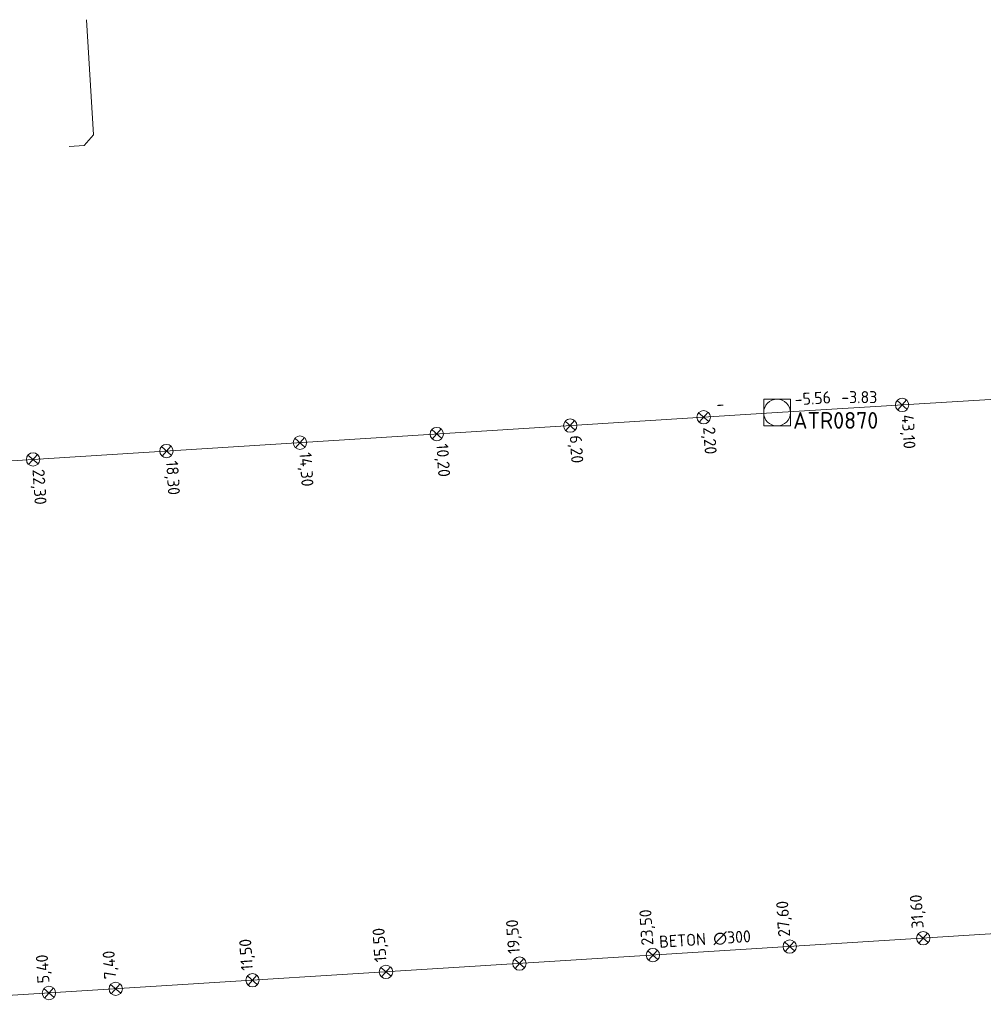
# Model space of a CAD drawing. Header units: metres. Extents: x 162232 to 162755, y 502539 to 502988.
# Tile 52 of 64: x 162543 to 162571, y 502958 to 502988. Entities that reach past the tile are written whole.
import ezdxf

# ---------------------------------------------------------------- set-up
doc = ezdxf.new("R2010")
doc.units = ezdxf.units.M
doc.header["$LTSCALE"] = 0.001
for name, color, linetype, lineweight in [('B-WE-RI-HWA_BOB-T18', 150, 'Continuous', 0), ('B-WE-RI-HWA_HULPSTUK_INLAAT-S', 150, 'Continuous', 13), ('B-WE-RI-HWA_HULPSTUK_INLAAT-T18', 150, 'Continuous', 0), ('B-WE-RI-HWA_MATERIAAL-T18', 150, 'Continuous', 0), ('B-WE-RI-HWA_PUTDEKSELHOOGTE-T18', 150, 'Continuous', 0), ('B-WE-RI-HWA_PUTNUMMER-T25', 150, 'Continuous', 0), ('B-WE-RI-HWA_RIOOLPUT_INSPECTIEPUT-S', 150, 'Continuous', 13), ('B-WE-RI-HWA_TRANSPORTLEIDING_BETON_300-G', 150, 'Continuous', 13), ('B-WE-RI-VWA_HUISAANSLUITING_PVC_125-G', 20, 'Continuous', 13)]:
    doc.layers.add(name, color=color, linetype=linetype, lineweight=lineweight)
doc.styles.add('NLCS-ISO', font='NLCS-ISO.ttf')

# ---------------------------------------------------------------- blocks, each defined once
blk = doc.blocks.new('B-SRI-PUT_HWA-SO')
at = {"flags": 128}
blk.add_lwpolyline([(-0.002, -0.002), (0.002, -0.002), (0.002, 0.002), (-0.002, 0.002), (-0.002, -0.002)], dxfattribs=at)
blk.add_circle((0, 0), 0.002)
blk = doc.blocks.new('SRI-HULP_INLAAT-SO')
for p, q in [((-0.00071, 0.00071), (0.00071, -0.00071)), ((-0.00071, -0.00071), (0.00071, 0.00071))]:
    blk.add_line(p, q)
blk.add_circle((0, 0), 0.001)

msp = doc.modelspace()

# ---------------------------------------------------------------- linework, layer by layer
at = {"layer": 'B-WE-RI-HWA_TRANSPORTLEIDING_BETON_300-G', "flags": 128}
for points in [[(162612.002, 502978.707), (162565.241, 502975.851)], [(162565.241, 502975.851), (162507.299, 502972.199)], [(162538.073, 502958.152), (162588.958, 502961.343)]]:
    msp.add_lwpolyline(points, dxfattribs=at)
at = {"layer": 'B-WE-RI-VWA_HUISAANSLUITING_PVC_125-G'}
msp.add_line((162544.587, 502987.602), (162544.798, 502984.155), dxfattribs=at)
at = {"layer": 'B-WE-RI-VWA_HUISAANSLUITING_PVC_125-G', "flags": 128}
for points in [[(162544.798, 502984.155), (162544.517, 502983.837)], [(162544.068, 502983.81), (162544.517, 502983.837)]]:
    msp.add_lwpolyline(points, dxfattribs=at)

# ---------------------------------------------------------------- block references
at = {"layer": 'B-WE-RI-HWA_HULPSTUK_INLAAT-S', "linetype": 'Continuous', "lineweight": 0, "xscale": 200, "yscale": 200}
for p, rotation in [((162568.982, 502976.079), 183.4950862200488), ((162559.053, 502975.461), 183.6064989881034), ((162563.045, 502975.713), 183.6064989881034), ((162555.061, 502975.209), 183.6064989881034), ((162550.969, 502974.951), 183.6064989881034), ((162546.977, 502974.7), 183.6064989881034), ((162542.985, 502974.448), 183.6064989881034), ((162565.619, 502959.879), 3.588321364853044), ((162569.611, 502960.13), 3.588321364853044), ((162561.527, 502959.623), 3.588321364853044), ((162557.535, 502959.372), 3.588321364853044), ((162553.543, 502959.122), 3.588321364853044), ((162549.55, 502958.872), 3.588321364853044), ((162543.462, 502958.49), 3.588321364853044), ((162545.458, 502958.615), 3.588321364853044)]:
    msp.add_blockref('SRI-HULP_INLAAT-SO', p, dxfattribs=dict(at, rotation=rotation))
at = {"layer": 'B-WE-RI-HWA_RIOOLPUT_INSPECTIEPUT-S', "linetype": 'Continuous', "lineweight": 0, "xscale": 200, "yscale": 200}
msp.add_blockref('B-SRI-PUT_HWA-SO', (162565.241, 502975.851), dxfattribs=at)

# ---------------------------------------------------------------- texts
at = {"layer": 'B-WE-RI-HWA_BOB-T18', "linetype": 'Continuous', "lineweight": 0, "char_height": 0.36, "attachment_point": 7, "line_spacing_factor": 0.8, "style": 'NLCS-ISO'}
for s, insert, rotation in [('{\\C256;-5.56}', (162565.779, 502976.065), 3.4951), ('{\\C256;-}', (162563.433, 502975.919), 3.6065)]:
    msp.add_mtext(s, dxfattribs=dict(at, insert=insert, rotation=rotation))
at = {"layer": 'B-WE-RI-HWA_HULPSTUK_INLAAT-T18', "linetype": 'Continuous', "lineweight": 0, "char_height": 0.36, "attachment_point": 7, "line_spacing_factor": 0.8, "style": 'NLCS-ISO'}
for s, insert, rotation in [('{\\C256;43,10}', (162568.882, 502975.773), 273.4951), ('{\\C256;2,20}', (162562.946, 502975.406), 273.6065), ('{\\C256;6,20}', (162558.954, 502975.154), 273.6065), ('{\\C256;10,20}', (162554.962, 502974.903), 273.6065), ('{\\C256;14,30}', (162550.87, 502974.645), 273.6065), ('{\\C256;18,30}', (162546.878, 502974.393), 273.6065), ('{\\C256;22,30}', (162542.885, 502974.141), 273.6065), ('{\\C256;31,60}', (162569.711, 502960.437), 93.5883), ('{\\C256;27,60}', (162565.719, 502960.186), 93.5883), ('{\\C256;23,50}', (162561.627, 502959.93), 93.5883), ('{\\C256;19,50}', (162557.635, 502959.679), 93.5883), ('{\\C256;11,50}', (162549.65, 502959.179), 93.5883), ('{\\C256;15,50}', (162553.642, 502959.429), 93.5883), ('{\\C256;7,40}', (162545.558, 502958.922), 93.5883), ('{\\C256;5,40}', (162543.562, 502958.797), 93.5883)]:
    msp.add_mtext(s, dxfattribs=dict(at, insert=insert, rotation=rotation))
at = {"layer": 'B-WE-RI-HWA_MATERIAAL-T18', "linetype": 'Continuous', "lineweight": 0, "insert": (162563.097, 502959.903), "char_height": 0.36, "attachment_point": 8, "rotation": 3.5883, "line_spacing_factor": 0.8, "style": 'NLCS-ISO'}
msp.add_mtext('{\\C256;BETON ∅300}', dxfattribs=at)
at = {"layer": 'B-WE-RI-HWA_PUTDEKSELHOOGTE-T18', "linetype": 'Continuous', "lineweight": 0, "insert": (162567.161, 502976.132), "char_height": 0.36, "attachment_point": 7, "line_spacing_factor": 0.8, "style": 'NLCS-ISO'}
msp.add_mtext('{\\C256;-3.83}', dxfattribs=at)
at = {"layer": 'B-WE-RI-HWA_PUTNUMMER-T25', "linetype": 'Continuous', "lineweight": 0, "insert": (162565.721, 502975.366), "char_height": 0.5, "attachment_point": 7, "line_spacing_factor": 0.8, "style": 'NLCS-ISO'}
msp.add_mtext('{\\C256;ATR0870}', dxfattribs=at)

doc.saveas('drawing.dxf')
